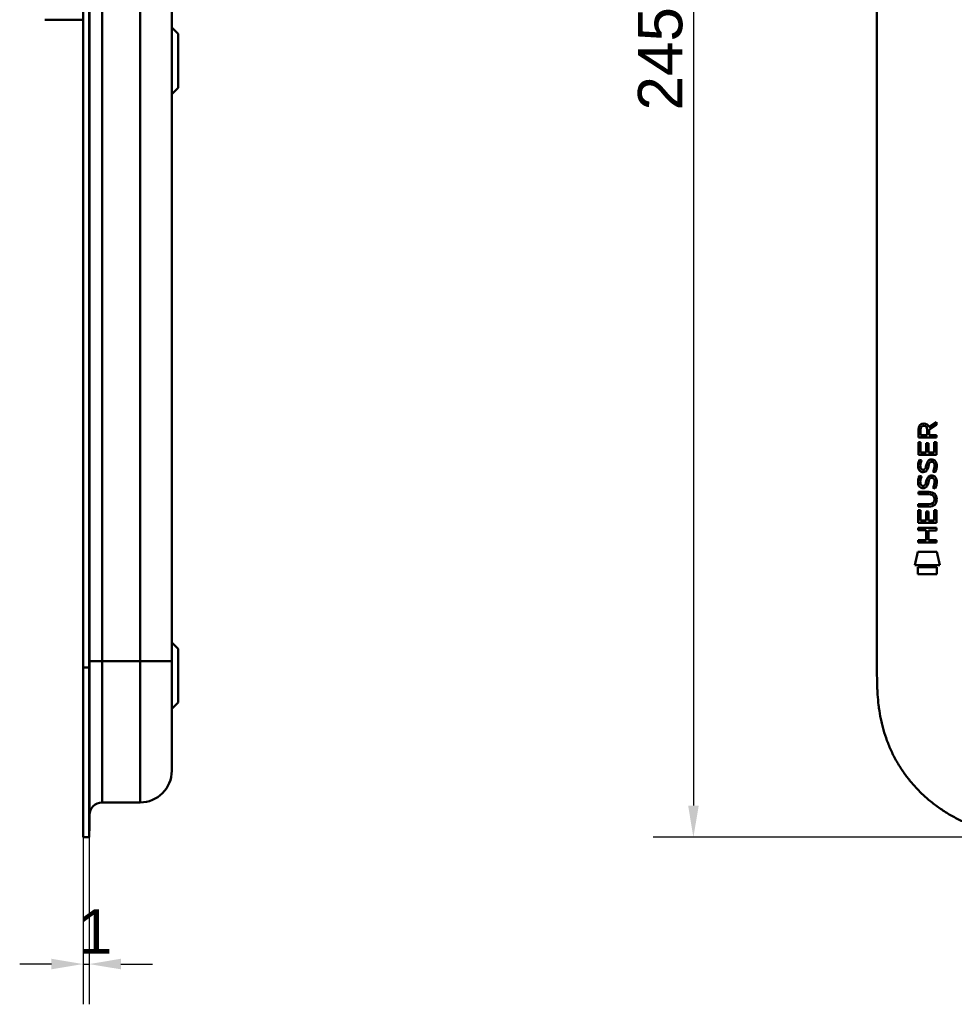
# Model space of a CAD drawing. Header units: millimetres. Extents: x 20 to 833, y 20 to 574.
# Tile 7 of 11: x 407 to 554, y 233 to 388. Entities that reach past the tile are written whole.
import ezdxf

# ---------------------------------------------------------------- set-up
doc = ezdxf.new("R2010")
doc.units = ezdxf.units.MM
doc.header["$LTSCALE"] = 2
for name, color, linetype, lineweight in [('Bemaßungen(DIN)', 7, 'Continuous', 25), ('Sichtbare Kanten(DIN)', 7, 'Continuous', 50), ('Sichtbare tangentiale Kanten(DIN)', 7, 'Continuous', 50)]:
    doc.layers.add(name, color=color, linetype=linetype, lineweight=lineweight)
doc.styles.add('STANDARD-DIN~0', font='arial.ttf')
doc.dimstyles.new('CAD-LAN', dxfattribs={"dimscale": 2, "dimtxt": 3.5, "dimasz": 2.5, "dimexe": 3.175, "dimexo": 0, "dimgap": 0.8, "dimtad": 1, "dimrnd": 1e-08, "dimtxsty": 'STANDARD-DIN~0', "dimcen": 0.09, "dimdle": 10, "dimclrd": 250, "dimclre": 250, "dimclrt": 250, "dimadec": 0, "dimazin": 2, "dimtfac": 1, "dimtmove": 0, "dimatfit": 3, "dimfxl": 1, "dimtolj": 1, "dimtzin": 0, "dimlwd": 25, "dimlwe": 25, "dimarcsym": 0})

# ---------------------------------------------------------------- blocks, each defined once
blk = doc.blocks.new('*D18')
at = {"layer": 'Bemaßungen(DIN)', "color": 250, "linetype": 'Continuous', "lineweight": 25, "true_color": 0x3f3f3f, "transparency": 16777216}
for p, q in [((416.97, 258.85), (416.97, 232.5)), ((417.94, 258.85), (417.94, 232.5)), ((411.97, 238.85), (406.97, 238.85)), ((416.97, 238.85), (417.94, 238.85)), ((422.94, 238.85), (427.94, 238.85))]:
    blk.add_line(p, q, dxfattribs=at)
at = {"layer": 'Bemaßungen(DIN)', "color": 250, "linetype": 'Continuous', "true_color": 0x3f3f3f, "transparency": 16777216}
for points in [[(411.97, 239.69), (411.97, 238.02), (416.97, 238.85)], [(422.94, 239.69), (422.94, 238.02), (417.94, 238.85)]]:
    blk.add_solid(points, dxfattribs=at)
at = {"layer": 'Defpoints', "color": 0, "linetype": 'Continuous', "transparency": 16777216}
for p in [(416.97, 258.85), (417.94, 258.85), (417.94, 238.85)]:
    blk.add_point(p, dxfattribs=at)
at = {"layer": 'Bemaßungen(DIN)', "color": 250, "linetype": 'Continuous', "lineweight": 25, "true_color": 0x3f3f3f, "transparency": 16777216, "insert": (416.17, 247.48), "char_height": 7, "attachment_point": 1, "style": 'STANDARD-DIN~0'}
blk.add_mtext('\\A1;1', dxfattribs=at)
blk = doc.blocks.new('*D20')
at = {"layer": 'Bemaßungen(DIN)', "color": 250, "linetype": 'Continuous', "lineweight": 25, "true_color": 0x3f3f3f, "transparency": 16777216}
for p, q in [((569.27, 503.85), (506.92, 503.85)), ((513.27, 498.85), (513.27, 263.85)), ((569.27, 258.85), (506.92, 258.85))]:
    blk.add_line(p, q, dxfattribs=at)
at = {"layer": 'Bemaßungen(DIN)', "color": 250, "linetype": 'Continuous', "true_color": 0x3f3f3f, "transparency": 16777216}
for points in [[(512.44, 498.85), (514.11, 498.85), (513.27, 503.85)], [(512.44, 263.85), (514.11, 263.85), (513.27, 258.85)]]:
    blk.add_solid(points, dxfattribs=at)
at = {"layer": 'Defpoints', "color": 0, "linetype": 'Continuous', "transparency": 16777216}
for p in [(569.27, 503.85), (513.27, 258.85), (569.27, 258.85)]:
    blk.add_point(p, dxfattribs=at)
at = {"layer": 'Bemaßungen(DIN)', "color": 250, "linetype": 'Continuous', "lineweight": 25, "true_color": 0x3f3f3f, "transparency": 16777216, "insert": (504.52, 373.53), "char_height": 7, "attachment_point": 1, "rotation": 90, "style": 'STANDARD-DIN~0'}
blk.add_mtext('\\A1;245', dxfattribs=at)

msp = doc.modelspace()

# ---------------------------------------------------------------- linework, layer by layer
at = {"layer": 'Sichtbare Kanten(DIN)'}
for p, q in [((416.973, 285.637), (416.973, 477.068)), ((417.943, 477.068), (417.943, 285.637)), ((417.973, 477.068), (417.973, 285.637)), ((542.234, 285.637), (542.234, 477.068)), ((430.973, 286.637), (430.973, 476.068)), ((410.963, 387.856), (416.973, 387.856)), ((431.973, 385.602), (430.973, 386.602)), ((431.973, 385.602), (431.973, 377.102)), ((431.973, 377.102), (430.973, 376.102)), ((548.768, 321.926), (548.77, 323.239)), ((549.119, 323.195), (549.118, 322.307)), ((550.135, 322.306), (550.136, 323.195)), ((550.433, 323.556), (551.628, 324.346)), ((550.486, 323.157), (550.485, 322.306)), ((551.628, 323.912), (550.486, 323.157)), ((551.628, 324.346), (551.628, 323.912)), ((551.626, 321.924), (548.768, 321.926)), ((549.118, 322.307), (550.135, 322.306)), ((550.485, 322.306), (551.627, 322.305)), ((551.627, 322.305), (551.626, 321.924)), ((548.766, 319.196), (548.767, 321.2)), ((548.767, 321.2), (549.116, 321.2)), ((549.116, 321.2), (549.114, 319.573)), ((550.009, 319.572), (550.01, 321.019)), ((550.01, 321.019), (550.359, 321.018)), ((550.359, 321.018), (550.358, 319.572)), ((551.276, 319.571), (551.277, 321.218)), ((551.277, 321.218), (551.626, 321.218)), ((551.626, 321.218), (551.624, 319.193)), ((551.624, 319.193), (548.766, 319.196)), ((549.114, 319.573), (550.009, 319.572)), ((550.358, 319.572), (551.276, 319.571)), ((548.938, 318.422), (549.276, 318.322)), ((549.134, 317.09), (549.141, 317.073)), ((549.818, 316.993), (549.829, 317.009)), ((550.866, 318.119), (550.854, 318.119)), ((548.935, 315.875), (549.274, 315.775)), ((550.864, 315.572), (550.852, 315.572)), ((549.132, 314.544), (549.139, 314.526)), ((549.816, 314.446), (549.827, 314.463)), ((548.761, 312.968), (548.761, 313.345)), ((548.761, 313.345), (550.407, 313.344)), ((550.43, 312.967), (548.761, 312.968)), ((548.759, 311.033), (548.759, 311.41)), ((548.759, 311.41), (550.429, 311.409)), ((550.405, 311.032), (548.759, 311.033)), ((551.31, 312.182), (551.31, 312.191)), ((548.757, 308.458), (548.759, 310.462)), ((548.759, 310.462), (549.107, 310.462)), ((549.107, 310.462), (549.106, 308.835)), ((550.001, 308.834), (550.002, 310.281)), ((550.002, 310.281), (550.35, 310.281)), ((550.35, 310.281), (550.349, 308.834)), ((551.268, 308.833), (551.269, 310.48)), ((551.269, 310.48), (551.617, 310.48)), ((551.617, 310.48), (551.616, 308.456)), ((548.755, 307.288), (548.755, 307.665)), ((548.755, 307.665), (551.614, 307.662)), ((551.616, 308.456), (548.757, 308.458)), ((549.106, 308.835), (550.001, 308.834)), ((550.349, 308.834), (551.268, 308.833)), ((551.614, 307.662), (551.614, 307.285)), ((549.998, 307.287), (548.755, 307.288)), ((549.997, 305.729), (549.998, 307.287)), ((550.354, 307.286), (550.353, 305.729)), ((551.614, 307.285), (550.354, 307.286)), ((548.753, 305.353), (548.754, 305.73)), ((551.612, 305.351), (548.753, 305.353)), ((548.754, 305.73), (549.997, 305.729)), ((550.353, 305.729), (551.612, 305.728)), ((551.612, 305.728), (551.612, 305.351)), ((548.222, 301.776), (548.681, 303.909)), ((548.681, 303.909), (551.688, 303.906)), ((551.688, 303.906), (552.137, 301.773)), ((552.137, 301.773), (548.222, 301.776)), ((548.681, 300.348), (548.682, 301.49)), ((548.682, 301.49), (551.679, 301.488)), ((551.679, 301.488), (551.678, 300.346)), ((551.678, 300.346), (548.681, 300.348)), ((431.973, 288.602), (430.973, 289.602)), ((431.973, 288.602), (431.973, 280.102)), ((416.973, 258.852), (416.973, 285.637)), ((417.943, 285.637), (417.943, 258.852)), ((417.973, 285.637), (417.973, 259.852)), ((431.973, 280.102), (430.973, 279.102)), ((419.973, 264.352), (425.973, 264.352)), ((417.943, 259.852), (417.973, 259.852)), ((416.973, 258.852), (417.943, 258.852))]:
    msp.add_line(p, q, dxfattribs=at)
for centre, major_axis, ratio, start_param, end_param in [((550.297, 322.423), (-0.976, 1.274), 0.5180415, 5.9043613, 6.8771057), ((548.904, 322.342), (1.242, 1.64), 0.5994938, 5.878165, 6.7089725), ((550.4, 320.201), (1.103, 3.296), 0.2312948, 2.8124619, 2.8734213), ((549.879, 317.884), (0.574, 1.004), 0.5438409, 2.7534304, 3.2137241), ((549.759, 317.017), (0.098, 0.139), 0.3641716, 4.4844927, 4.7925708), ((550.206, 316.432), (0.839, 1.642), 0.4591024, 5.9761877, 6.4975755), ((550.206, 313.888), (0.838, 1.64), 0.4594521, 5.9760112, 6.497704), ((550.484, 317.901), (1.192, 3.54), 0.2215161, 2.8263053, 2.8854462), ((549.885, 315.346), (0.583, 1.012), 0.541605, 2.7569093, 3.2147406), ((549.757, 314.47), (0.098, 0.139), 0.3641716, 4.4844927, 4.7925708), ((546.586, 308.67), (4.814, 4.313), 0.3742661, 5.9599282, 6.6783921), ((546.59, 315.714), (4.808, -4.323), 0.3742014, 5.888113, 6.6064523), ((527.877, 332.019), (23.266, -20.361), 0.1371339, 6.127502, 6.402435)]:
    msp.add_ellipse(centre, major_axis=major_axis, ratio=ratio, start_param=start_param, end_param=end_param, dxfattribs=at)
for points in [[(548.77, 323.239), (548.784, 323.681), (549.016, 324.143), (549.629, 324.143)], [(550.136, 323.195), (550.136, 323.468), (550.049, 323.793), (549.634, 323.794)], [(550.337, 318.274), (550.43, 318.385), (550.56, 318.457), (550.739, 318.481)], [(550.739, 318.481), (551.027, 318.519), (551.31, 318.419), (551.503, 318.103)], [(548.814, 316.943), (548.723, 317.184), (548.694, 317.417), (548.736, 317.746)], [(548.736, 317.746), (548.754, 317.885), (548.796, 318.092), (548.867, 318.265)], [(549.373, 316.483), (549.15, 316.516), (548.92, 316.661), (548.814, 316.943)], [(548.867, 318.265), (548.886, 318.314), (548.937, 318.422), (548.938, 318.422)], [(549.121, 317.857), (549.057, 317.605), (549.051, 317.38), (549.109, 317.164)], [(549.276, 318.322), (549.276, 318.322), (549.156, 317.995), (549.121, 317.857)], [(549.346, 316.86), (549.493, 316.8), (549.681, 316.836), (549.787, 316.951)], [(549.829, 317.009), (549.897, 317.119), (549.954, 317.283), (550.009, 317.528)], [(550.009, 317.528), (550.093, 317.896), (550.195, 318.107), (550.337, 318.274)], [(550.348, 317.377), (550.294, 317.137), (550.232, 316.972), (550.156, 316.835)], [(550.397, 317.576), (550.39, 317.546), (550.349, 317.38), (550.348, 317.377)], [(550.583, 318.001), (550.512, 317.912), (550.452, 317.774), (550.397, 317.576)], [(550.854, 318.119), (550.733, 318.119), (550.657, 318.086), (550.583, 318.001)], [(551.058, 316.536), (551.058, 316.536), (551.213, 316.79), (551.272, 317.075)], [(551.272, 317.075), (551.341, 317.408), (551.341, 317.684), (551.234, 317.881)], [(551.652, 317.168), (551.622, 316.837), (551.464, 316.507), (551.427, 316.449)], [(551.503, 318.103), (551.613, 317.922), (551.667, 317.703), (551.667, 317.433)], [(551.667, 317.433), (551.667, 317.348), (551.66, 317.263), (551.652, 317.168)], [(548.734, 315.199), (548.752, 315.338), (548.794, 315.545), (548.864, 315.718)], [(548.864, 315.718), (548.884, 315.768), (548.935, 315.875), (548.935, 315.875)], [(549.274, 315.775), (549.274, 315.775), (549.154, 315.448), (549.119, 315.311)], [(549.528, 316.47), (549.427, 316.471), (549.406, 316.478), (549.373, 316.483)], [(550.156, 316.835), (550.04, 316.625), (549.845, 316.466), (549.528, 316.47)], [(550.007, 314.981), (550.091, 315.349), (550.193, 315.56), (550.335, 315.728)], [(550.335, 315.728), (550.427, 315.838), (550.558, 315.91), (550.737, 315.934)], [(550.581, 315.454), (550.51, 315.366), (550.45, 315.228), (550.395, 315.029)], [(550.852, 315.572), (550.731, 315.572), (550.655, 315.54), (550.581, 315.454)], [(550.737, 315.934), (551.025, 315.973), (551.308, 315.873), (551.501, 315.556)], [(551.427, 316.449), (551.406, 316.454), (551.058, 316.536), (551.058, 316.536)], [(551.501, 315.556), (551.611, 315.375), (551.665, 315.156), (551.665, 314.887)], [(548.812, 314.397), (548.721, 314.638), (548.692, 314.871), (548.734, 315.199)], [(549.371, 313.936), (549.148, 313.969), (548.918, 314.115), (548.812, 314.397)], [(549.119, 315.311), (549.055, 315.058), (549.049, 314.834), (549.107, 314.618)], [(549.344, 314.314), (549.491, 314.254), (549.679, 314.29), (549.785, 314.404)], [(549.526, 313.923), (549.425, 313.925), (549.404, 313.931), (549.371, 313.936)], [(550.154, 314.288), (550.038, 314.078), (549.843, 313.919), (549.526, 313.923)], [(549.827, 314.463), (549.895, 314.572), (549.952, 314.736), (550.007, 314.981)], [(550.346, 314.831), (550.292, 314.591), (550.23, 314.426), (550.154, 314.288)], [(550.395, 315.029), (550.387, 314.999), (550.347, 314.833), (550.346, 314.831)], [(551.056, 313.99), (551.056, 313.99), (551.211, 314.244), (551.27, 314.528)], [(551.425, 313.903), (551.404, 313.907), (551.056, 313.99), (551.056, 313.99)], [(551.27, 314.528), (551.339, 314.861), (551.338, 315.137), (551.232, 315.335)], [(551.649, 314.621), (551.62, 314.29), (551.462, 313.96), (551.425, 313.903)], [(551.665, 314.887), (551.665, 314.802), (551.658, 314.716), (551.649, 314.621)], [(430.973, 269.352), (430.973, 266.591), (428.734, 264.352), (425.973, 264.352)], [(417.973, 262.353), (417.973, 263.457), (418.869, 264.352), (419.973, 264.352)]]:
    msp.add_open_spline(points, degree=3, dxfattribs=at)
for points, knots in [([(551.31, 312.191), (551.31, 312.238), (551.308, 312.285), (551.292, 312.42), (551.269, 312.508), (551.195, 312.659), (551.149, 312.72), (551.029, 312.826), (550.958, 312.866), (550.741, 312.949), (550.581, 312.967), (550.43, 312.967)], [0, 0, 0, 0, 0.01400423, 0.01400423, 0.0408947, 0.0408947, 0.06439039, 0.06439039, 0.08887549, 0.08887549, 0.13413559, 0.13413559, 0.13413559, 0.13413559]), ([(430.973, 269.352), (430.973, 269.352), (430.973, 269.352), (430.973, 269.352), (430.973, 269.352), (430.973, 269.353), (430.973, 269.362), (430.973, 269.366), (430.973, 269.374), (430.973, 269.384), (430.973, 269.395), (430.973, 269.408), (430.973, 269.427), (430.973, 269.427), (430.973, 269.428), (430.973, 269.428), (430.973, 269.466), (430.973, 269.52), (430.973, 269.598), (430.973, 269.599), (430.973, 269.601), (430.973, 269.602), (430.973, 269.682), (430.973, 269.785), (430.973, 269.919), (430.973, 269.921), (430.973, 269.922), (430.973, 269.923), (430.973, 270.059), (430.973, 270.227), (430.973, 270.427), (430.973, 270.428), (430.973, 270.429), (430.973, 270.43), (430.973, 270.632), (430.973, 270.871), (430.973, 271.143), (430.973, 271.414), (430.973, 271.722), (430.973, 272.064), (430.973, 272.404), (430.973, 272.781), (430.973, 273.188), (430.973, 273.593), (430.973, 274.033), (430.973, 274.498), (430.973, 274.962), (430.973, 275.457), (430.973, 275.972), (430.973, 276.485), (430.973, 277.025), (430.973, 277.577), (430.973, 278.129), (430.973, 278.703), (430.973, 279.283), (430.973, 279.287), (430.973, 279.291), (430.973, 279.296), (430.973, 279.875), (430.973, 280.467), (430.973, 281.062), (430.973, 281.07), (430.973, 281.079), (430.973, 281.087), (430.973, 281.685), (430.973, 282.287), (430.973, 282.914), (430.973, 282.921), (430.973, 282.928), (430.973, 282.936), (430.973, 283.247), (430.973, 283.549), (430.973, 283.858), (430.973, 284.176), (430.973, 284.492), (430.973, 284.807), (430.973, 285.419), (430.973, 286.029), (430.973, 286.637)], [0, 0, 0, 0, 0.0075325, 0.0075325, 0.0075325, 0.1836207, 0.1836207, 0.1836207, 0.2762788, 0.2762788, 0.2762788, 0.3665136, 0.3665136, 0.3665136, 0.3686273, 0.3686273, 0.3686273, 0.5500633, 0.5500633, 0.5500633, 0.5527911, 0.5527911, 0.5527911, 0.7354644, 0.7354644, 0.7354644, 0.7370886, 0.7370886, 0.7370886, 0.9217242, 0.9217242, 0.9217242, 0.9228036, 0.9228036, 0.9228036, 1.1089772, 1.1089772, 1.1089772, 1.2946929, 1.2946929, 1.2946929, 1.479917, 1.479917, 1.479917, 1.6643958, 1.6643958, 1.6643958, 1.8485335, 1.8485335, 1.8485335, 2.0316816, 2.0316816, 2.0316816, 2.2147613, 2.2147613, 2.2147613, 2.2161064, 2.2161064, 2.2161064, 2.3988701, 2.3988701, 2.3988701, 2.4015107, 2.4015107, 2.4015107, 2.5852067, 2.5852067, 2.5852067, 2.587374, 2.587374, 2.587374, 2.678885, 2.678885, 2.678885, 2.772998, 2.772998, 2.772998, 2.9555616, 2.9555616, 2.9555616, 2.9555616]), ([(542.234, 285.637), (542.234, 285.082), (542.234, 283.966), (542.267, 282.551), (542.344, 281.125), (542.448, 279.977), (542.644, 278.538), (542.858, 277.385), (543.206, 275.952), (543.552, 274.813), (544.072, 273.408), (544.56, 272.303), (545.258, 270.952), (545.887, 269.901), (546.759, 268.631), (547.523, 267.654), (548.555, 266.49), (549.44, 265.607), (550.614, 264.571), (551.604, 263.798), (552.896, 262.909), (553.971, 262.26), (555.356, 261.532), (556.494, 261.016), (557.944, 260.455), (559.124, 260.074), (560.614, 259.679), (561.814, 259.427), (563.318, 259.185), (564.521, 259.047), (566.019, 258.932), (567.509, 258.868), (568.687, 258.855), (569.273, 258.852)], [0.02325842, 0.02325842, 0.02325842, 0.02325842, 0.06395557, 0.10465272, 0.12500129, 0.16569844, 0.18604701, 0.22674416, 0.24709273, 0.28778988, 0.30813845, 0.3488356, 0.36918417, 0.40988132, 0.43022989, 0.47092704, 0.49127561, 0.53197276, 0.55232133, 0.59301848, 0.61336705, 0.6540642, 0.67441277, 0.71510992, 0.73545849, 0.77615564, 0.79650421, 0.83720136, 0.85754993, 0.89824708, 0.91859565, 0.9592928, 0.99998994, 0.99998994, 0.99998994, 0.99998994])]:
    msp.add_open_spline(points, degree=3, knots=knots, dxfattribs=at)
at = {"layer": 'Sichtbare tangentiale Kanten(DIN)'}
for p, q in [((419.973, 476.068), (419.973, 286.637)), ((425.973, 286.637), (425.973, 476.068)), ((419.973, 286.637), (425.973, 286.637)), ((419.973, 286.637), (419.973, 264.352)), ((425.973, 264.352), (425.973, 286.637)), ((416.973, 285.637), (417.943, 285.637)), ((417.943, 285.637), (417.973, 285.637))]:
    msp.add_line(p, q, dxfattribs=at)
for points in [[(417.973, 286.637), (417.973, 286.637), (418.868, 286.637), (419.973, 286.637)], [(425.973, 286.637), (428.734, 286.637), (430.973, 286.637), (430.973, 286.637)]]:
    msp.add_open_spline(points, degree=3, dxfattribs=at)

# ---------------------------------------------------------------- dimensions: what is measured, and where the dimension line sits
at = {"layer": 'Bemaßungen(DIN)', "color": 250, "linetype": 'Continuous', "lineweight": 25, "true_color": 0x3f3f3f}
for base, p1, p2, angle, override, picture, middle in [((513.273, 258.852), (569.273, 503.852), (569.273, 258.852), 90, {"dimgap": 0.8, "dimdec": 2, "dimtol": 0, "dimlim": 0, "dimtp": 0, "dimtm": 0, "dimtdec": 2, "dimtofl": 0, "dimatfit": 1}, '*D20', (513.273, 381.352)), ((417.943, 238.852), (416.973, 258.852), (417.943, 258.852), 180, {"dimgap": 0.8, "dimdec": 0, "dimtol": 0, "dimlim": 0, "dimtp": 0, "dimtm": 0, "dimtdec": 2, "dimtofl": 1, "dimatfit": 1}, '*D18', (417.458, 238.852))]:
    dim = msp.add_linear_dim(base=base, p1=p1, p2=p2, angle=angle, dimstyle='CAD-LAN', override=override, dxfattribs=at)
    dim.commit()
    dim.dimension.update_dxf_attribs({"geometry": picture, "text_midpoint": middle, "dimtype": 160})

doc.saveas('drawing.dxf')
